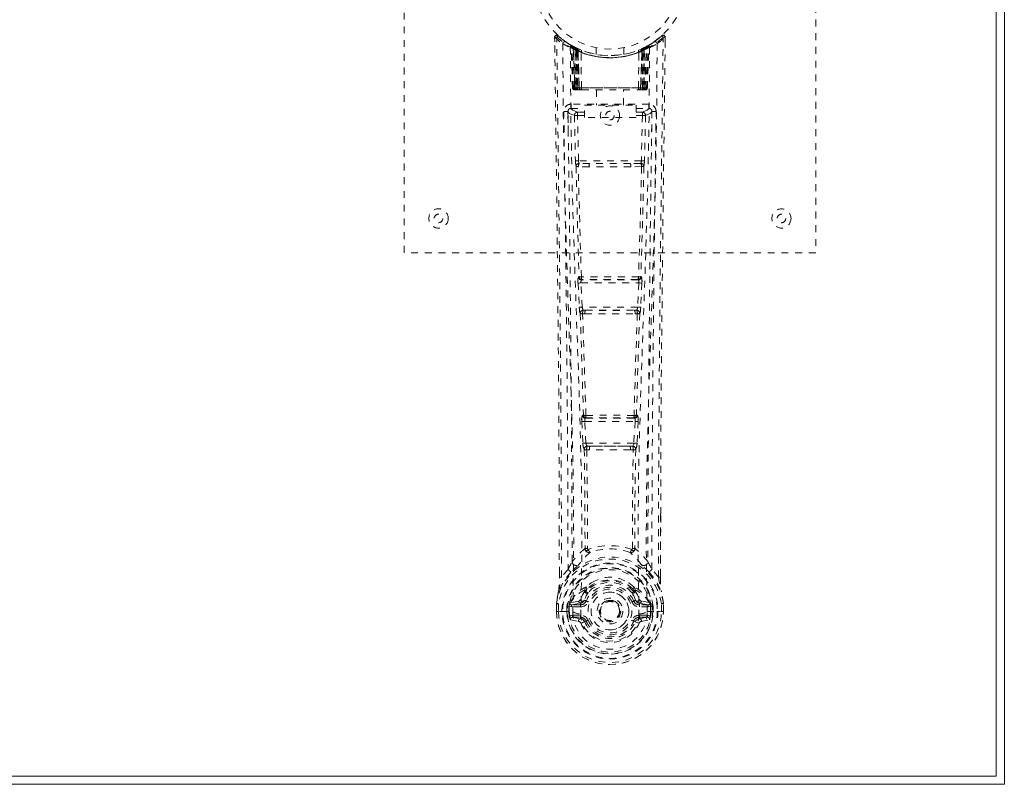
# Model space of a CAD drawing. Header units: inches. Extents: x 7.8 to 79.3, y 25 to 48.5.
# Tile 5 of 6: x 65 to 79.3, y 25 to 36.1. Entities that reach past the tile are written whole.
import ezdxf

# ---------------------------------------------------------------- set-up
doc = ezdxf.new("R2010")
doc.units = ezdxf.units.IN
doc.header["$MEASUREMENT"] = 0
doc.linetypes.add('SLD-Dashed', pattern=[0.075, 0.05, -0.025])
doc.linetypes.add('SLD-Solid', pattern=[0])

msp = doc.modelspace()

# ---------------------------------------------------------------- linework, layer by layer
at = {"color": 7, "linetype": 'SLD-Solid', "lineweight": 15}
for p, q in [((79.335, 48.468), (79.335, 24.968)), ((79.216, 25.086), (79.216, 48.35)), ((79.216, 48.35), (79.216, 25.086)), ((7.953, 25.086), (79.216, 25.086)), ((79.216, 25.086), (7.953, 25.086)), ((79.335, 24.968), (7.835, 24.968))]:
    msp.add_line(p, q, dxfattribs=at)
at = {"color": 7, "linetype": 'SLD-Dashed', "lineweight": 0}
for p, q in [((70.585, 32.718), (70.585, 40.718)), ((76.585, 40.718), (76.585, 32.718)), ((72.778, 35.859), (72.779, 35.792)), ((72.808, 35.86), (72.828, 35.882)), ((72.869, 35.846), (72.827, 35.881)), ((73.016, 35.744), (73.003, 35.752)), ((74.166, 35.752), (74.153, 35.744)), ((74.342, 35.88), (74.3, 35.847)), ((74.391, 35.859), (74.361, 35.86)), ((74.389, 35.796), (74.39, 35.859)), ((74.39, 35.792), (74.391, 35.859)), ((74.39, 35.792), (74.391, 35.859)), ((73.022, 35.74), (73.009, 35.747)), ((73.031, 35.719), (73.018, 35.727)), ((73.039, 35.122), (73.018, 35.727)), ((73.052, 35.122), (73.031, 35.719)), ((73.07, 35.716), (73.035, 35.734)), ((73.05, 35.712), (73.073, 35.118)), ((73.118, 35.673), (73.05, 35.708)), ((73.07, 35.122), (73.05, 35.708)), ((73.064, 35.718), (73.09, 35.705)), ((73.077, 35.679), (73.09, 35.705)), ((73.077, 35.679), (73.078, 35.122)), ((73.085, 35.675), (73.077, 35.679)), ((73.085, 35.675), (73.097, 35.701)), ((73.085, 35.122), (73.085, 35.675)), ((73.101, 35.699), (73.087, 35.707)), ((73.09, 35.705), (73.097, 35.701)), ((73.091, 35.672), (73.103, 35.698)), ((73.091, 35.122), (73.091, 35.672)), ((73.091, 35.672), (73.098, 35.669)), ((73.098, 35.669), (73.11, 35.695)), ((73.098, 35.669), (73.098, 35.122)), ((73.102, 35.699), (73.101, 35.699)), ((73.109, 35.664), (73.121, 35.69)), ((73.109, 35.664), (73.11, 35.122)), ((73.116, 35.661), (73.109, 35.664)), ((73.116, 35.661), (73.127, 35.687)), ((73.116, 35.122), (73.116, 35.661)), ((73.118, 35.673), (73.119, 35.673)), ((73.137, 35.122), (73.118, 35.673)), ((73.119, 35.673), (73.138, 35.122)), ((73.121, 35.69), (73.127, 35.687)), ((73.169, 35.122), (73.164, 35.643)), ((73.385, 35.707), (73.385, 35.61)), ((73.785, 35.61), (73.785, 35.707)), ((74.001, 35.122), (74.005, 35.643)), ((74.031, 35.122), (74.05, 35.673)), ((74.051, 35.673), (74.032, 35.122)), ((74.042, 35.687), (74.048, 35.69)), ((74.042, 35.687), (74.053, 35.661)), ((74.048, 35.69), (74.06, 35.664)), ((74.05, 35.673), (74.051, 35.673)), ((74.119, 35.708), (74.051, 35.673)), ((74.06, 35.664), (74.053, 35.661)), ((74.053, 35.661), (74.053, 35.122)), ((74.059, 35.695), (74.071, 35.669)), ((74.059, 35.122), (74.06, 35.664)), ((74.067, 35.699), (74.06, 35.695)), ((74.074, 35.702), (74.066, 35.698)), ((74.066, 35.698), (74.078, 35.672)), ((74.068, 35.699), (74.067, 35.699)), ((74.135, 35.734), (74.068, 35.699)), ((74.071, 35.669), (74.078, 35.672)), ((74.071, 35.122), (74.071, 35.669)), ((74.072, 35.701), (74.079, 35.705)), ((74.072, 35.701), (74.084, 35.675)), ((74.078, 35.672), (74.078, 35.122)), ((74.079, 35.705), (74.088, 35.709)), ((74.079, 35.705), (74.092, 35.679)), ((74.092, 35.679), (74.084, 35.675)), ((74.084, 35.675), (74.084, 35.122)), ((74.091, 35.122), (74.092, 35.679)), ((74.096, 35.118), (74.119, 35.712)), ((74.099, 35.122), (74.119, 35.708)), ((74.117, 35.122), (74.138, 35.719)), ((74.13, 35.122), (74.152, 35.727)), ((74.152, 35.727), (74.138, 35.719)), ((73.039, 35.122), (73.052, 35.122)), ((73.07, 35.122), (73.137, 35.122)), ((73.078, 35.122), (73.085, 35.122)), ((73.078, 35.093), (73.086, 35.093)), ((73.082, 35.093), (73.092, 35.093)), ((74.084, 35.122), (73.085, 35.122)), ((73.098, 35.122), (73.091, 35.122)), ((73.092, 35.093), (73.098, 35.093)), ((73.098, 35.122), (74.071, 35.122)), ((73.1, 35.093), (73.154, 35.093)), ((73.11, 35.122), (73.116, 35.122)), ((73.11, 35.093), (73.116, 35.093)), ((74.053, 35.122), (73.116, 35.122)), ((73.154, 35.093), (73.116, 35.093)), ((73.138, 35.122), (73.137, 35.122)), ((73.168, 35.093), (73.176, 35.093)), ((73.169, 35.122), (74.001, 35.122)), ((73.176, 35.093), (73.993, 35.093)), ((73.39, 35.093), (73.39, 34.87)), ((73.78, 34.87), (73.78, 35.093)), ((73.993, 35.093), (74.001, 35.093)), ((74.015, 35.093), (74.069, 35.093)), ((74.053, 35.093), (74.015, 35.093)), ((74.032, 35.122), (74.031, 35.122)), ((74.032, 35.122), (74.099, 35.122)), ((74.053, 35.122), (74.059, 35.122)), ((74.053, 35.093), (74.059, 35.093)), ((74.078, 35.122), (74.071, 35.122)), ((74.071, 35.093), (74.077, 35.093)), ((74.077, 35.093), (74.087, 35.093)), ((74.084, 35.122), (74.091, 35.122)), ((74.084, 35.093), (74.091, 35.093)), ((74.117, 35.122), (74.13, 35.122)), ((72.973, 34.786), (72.972, 34.778)), ((72.972, 34.775), (72.976, 34.488)), ((73.017, 34.884), (73.017, 34.823)), ((74.152, 34.884), (73.017, 34.884)), ((73.017, 34.823), (73.215, 34.823)), ((73.111, 34.766), (73.111, 34.721)), ((73.215, 34.766), (73.111, 34.766)), ((73.215, 34.69), (73.215, 34.87)), ((73.215, 34.87), (73.965, 34.87)), ((73.965, 34.87), (73.965, 34.69)), ((73.965, 34.823), (74.152, 34.823)), ((74.059, 34.766), (73.965, 34.766)), ((74.059, 34.766), (74.059, 34.721)), ((74.152, 34.823), (74.152, 34.884)), ((74.193, 34.488), (74.197, 34.775)), ((74.197, 34.778), (74.196, 34.786)), ((73.066, 34.721), (73.081, 34.059)), ((73.126, 34.06), (73.111, 34.721)), ((73.215, 34.721), (73.111, 34.721)), ((73.965, 34.69), (73.215, 34.69)), ((74.059, 34.721), (73.965, 34.721)), ((74.059, 34.721), (74.043, 34.06)), ((74.103, 34.721), (74.059, 34.721)), ((74.103, 34.721), (74.088, 34.059)), ((74.043, 34.06), (73.126, 34.06)), ((73.28, 33.969), (73.123, 33.975)), ((73.287, 34.017), (73.134, 34.02)), ((73.882, 34.017), (73.287, 34.017)), ((74.035, 34.02), (73.882, 34.017)), ((74.046, 33.975), (73.889, 33.969)), ((76.585, 32.718), (70.585, 32.718)), ((73.134, 32.369), (73.126, 32.365)), ((73.17, 32.323), (73.178, 32.326)), ((73.999, 32.323), (73.17, 32.323)), ((73.991, 32.326), (73.999, 32.323)), ((74.043, 32.365), (74.035, 32.369)), ((73.119, 32.276), (73.136, 31.923)), ((73.164, 32.278), (74.005, 32.278)), ((73.181, 31.925), (73.164, 32.278)), ((74.005, 32.278), (73.988, 31.925)), ((74.05, 32.276), (74.033, 31.923)), ((73.988, 31.925), (73.181, 31.925)), ((73.228, 31.88), (73.196, 31.88)), ((73.228, 31.88), (73.941, 31.88)), ((73.941, 31.88), (73.973, 31.88)), ((73.186, 31.829), (73.219, 31.829)), ((73.95, 31.829), (73.983, 31.829)), ((73.198, 30.352), (73.184, 30.348)), ((73.228, 30.305), (73.242, 30.31)), ((73.941, 30.305), (73.228, 30.305)), ((73.927, 30.31), (73.941, 30.305)), ((73.971, 30.352), (73.986, 30.348)), ((73.174, 30.258), (73.191, 29.94)), ((73.219, 30.26), (73.95, 30.26)), ((73.235, 29.943), (73.219, 30.26)), ((73.95, 30.26), (73.934, 29.943)), ((73.995, 30.258), (73.978, 29.94)), ((73.934, 29.943), (73.235, 29.943)), ((73.293, 29.898), (73.254, 29.898)), ((73.293, 29.898), (73.876, 29.898)), ((73.915, 29.898), (73.876, 29.898)), ((73.245, 29.845), (73.285, 29.844)), ((73.884, 29.844), (73.924, 29.845)), ((74.321, 28.91), (74.321, 27.986)), ((74.322, 27.985), (74.325, 28.91)), ((73.257, 28.405), (73.257, 28.404)), ((73.912, 28.404), (73.912, 28.405)), ((72.847, 27.985), (72.847, 28.039)), ((72.849, 28.039), (72.848, 27.986)), ((72.973, 28.102), (72.877, 27.987)), ((74.292, 27.987), (74.196, 28.102)), ((73.216, 27.8), (73.216, 27.782)), ((73.224, 27.829), (73.235, 27.846)), ((73.24, 27.794), (73.24, 27.776)), ((73.93, 27.776), (73.929, 27.794)), ((73.934, 27.846), (73.945, 27.829)), ((73.953, 27.8), (73.953, 27.782)), ((72.805, 27.605), (72.805, 27.601)), ((72.805, 27.484), (72.805, 27.601)), ((72.806, 27.601), (72.806, 27.483)), ((72.835, 27.601), (72.835, 27.486)), ((72.986, 27.557), (72.991, 27.576)), ((72.991, 27.576), (72.991, 27.566)), ((72.991, 27.566), (72.991, 27.487)), ((73.001, 27.607), (72.998, 27.602)), ((73.001, 27.607), (73.012, 27.618)), ((73.126, 27.639), (73.012, 27.618)), ((73.012, 27.618), (73.012, 27.618)), ((73.012, 27.618), (73.012, 27.618)), ((73.026, 27.585), (73.156, 27.61)), ((73.026, 27.585), (73.026, 27.555)), ((73.156, 27.585), (73.026, 27.585)), ((73.156, 27.61), (73.156, 27.585)), ((73.156, 27.555), (73.156, 27.585)), ((73.211, 27.651), (73.238, 27.639)), ((73.931, 27.639), (73.958, 27.651)), ((74.013, 27.61), (74.143, 27.585)), ((74.013, 27.61), (74.013, 27.585)), ((74.143, 27.585), (74.013, 27.585)), ((74.013, 27.555), (74.013, 27.585)), ((74.157, 27.618), (74.043, 27.639)), ((74.143, 27.555), (74.143, 27.585)), ((74.157, 27.618), (74.168, 27.607)), ((74.168, 27.607), (74.168, 27.608)), ((74.168, 27.607), (74.168, 27.607)), ((74.171, 27.602), (74.168, 27.607)), ((74.178, 27.576), (74.178, 27.566)), ((74.183, 27.557), (74.178, 27.576)), ((74.178, 27.566), (74.178, 27.487)), ((74.335, 27.486), (74.335, 27.601)), ((74.363, 27.483), (74.363, 27.601)), ((74.364, 27.601), (74.364, 27.605)), ((74.364, 27.484), (74.364, 27.601)), ((72.805, 27.484), (72.809, 27.484)), ((72.809, 27.484), (72.862, 27.485)), ((72.862, 27.485), (72.885, 27.485)), ((72.885, 27.485), (73.043, 27.485)), ((72.986, 27.557), (72.956, 27.558)), ((72.956, 27.558), (72.956, 27.558)), ((72.956, 27.487), (72.956, 27.558)), ((72.956, 27.487), (72.956, 27.487)), ((72.986, 27.557), (72.986, 27.487)), ((72.991, 27.487), (72.986, 27.487)), ((73.156, 27.555), (73.026, 27.555)), ((73.039, 27.433), (73.039, 27.403)), ((73.039, 27.433), (73.156, 27.433)), ((73.156, 27.433), (73.156, 27.403)), ((73.161, 27.447), (73.161, 27.449)), ((73.428, 27.494), (73.429, 27.51)), ((73.428, 27.486), (73.428, 27.494)), ((74.008, 27.449), (74.008, 27.447)), ((74.143, 27.555), (74.013, 27.555)), ((74.013, 27.433), (74.013, 27.403)), ((74.013, 27.433), (74.13, 27.433)), ((74.126, 27.485), (74.284, 27.485)), ((74.13, 27.403), (74.13, 27.433)), ((74.178, 27.487), (74.183, 27.487)), ((74.213, 27.558), (74.183, 27.557)), ((74.183, 27.487), (74.183, 27.557)), ((74.213, 27.558), (74.213, 27.487)), ((74.213, 27.558), (74.213, 27.558)), ((74.284, 27.485), (74.307, 27.485)), ((74.307, 27.485), (74.36, 27.484)), ((74.36, 27.484), (74.364, 27.484)), ((73.009, 27.367), (73.128, 27.343)), ((73.156, 27.382), (73.039, 27.403)), ((73.039, 27.403), (73.156, 27.403)), ((73.156, 27.382), (73.156, 27.403)), ((73.216, 27.339), (73.212, 27.347)), ((73.238, 27.348), (73.216, 27.339)), ((73.953, 27.339), (73.931, 27.348)), ((73.953, 27.339), (74.008, 27.316)), ((74.13, 27.403), (74.013, 27.382)), ((74.013, 27.382), (74.013, 27.403)), ((74.013, 27.403), (74.13, 27.403)), ((74.041, 27.343), (74.16, 27.367))]:
    msp.add_line(p, q, dxfattribs=at)
at = {"color": 7, "linetype": 'SLD-Dashed', "lineweight": 0, "flags": 128}
for points in [[(72.826, 35.879), (72.819, 35.883), (72.811, 35.886), (72.803, 35.886), (72.795, 35.885), (72.788, 35.881), (72.783, 35.876), (72.78, 35.869), (72.778, 35.862)], [(72.778, 35.859), (72.779, 35.859), (72.78, 35.859), (72.787, 35.86), (72.796, 35.859), (72.802, 35.859), (72.808, 35.86)], [(72.847, 28.039), (72.839, 30.609), (72.812, 33.233), (72.778, 35.859)], [(72.877, 27.987), (72.875, 29.451), (72.866, 30.924), (72.852, 32.372), (72.849, 32.619), (72.846, 32.877), (72.843, 33.092), (72.841, 33.321), (72.837, 33.572), (72.834, 33.843), (72.831, 34.061), (72.828, 34.323), (72.824, 34.647), (72.821, 34.858), (72.817, 35.116), (72.814, 35.378), (72.811, 35.626), (72.808, 35.86)], [(72.897, 35.766), (72.904, 34.719), (72.924, 33.674), (72.953, 32.632), (72.988, 31.593), (73.022, 30.559), (73.048, 29.53), (73.056, 28.505), (73.044, 27.485)], [(74.272, 35.766), (74.265, 34.719), (74.246, 33.674), (74.216, 32.632), (74.181, 31.593), (74.147, 30.559), (74.122, 29.53), (74.113, 28.505), (74.126, 27.485)], [(74.292, 27.987), (74.294, 29.452), (74.303, 30.924), (74.317, 32.372), (74.32, 32.593), (74.323, 32.823), (74.325, 33.026), (74.327, 33.225), (74.33, 33.44), (74.332, 33.59), (74.334, 33.747), (74.336, 33.903), (74.338, 34.021), (74.339, 34.161), (74.341, 34.323), (74.346, 34.655), (74.348, 34.86), (74.352, 35.114), (74.355, 35.376), (74.358, 35.624), (74.361, 35.86)], [(74.341, 35.882), (74.308, 35.853), (74.3, 35.847)], [(74.325, 28.91), (74.33, 30.609), (74.358, 33.233), (74.39, 35.792)], [(74.388, 35.859), (74.386, 35.867), (74.383, 35.874), (74.378, 35.881), (74.371, 35.886), (74.364, 35.889), (74.357, 35.889), (74.35, 35.887), (74.343, 35.883)], [(73.006, 35.71), (73.015, 34.665), (73.036, 33.622), (73.068, 32.582), (73.105, 31.547), (73.141, 30.516), (73.168, 29.489), (73.176, 28.467), (73.161, 27.45)], [(73.011, 35.745), (73.018, 35.733), (73.022, 35.72)], [(73.048, 35.716), (73.05, 35.71), (73.05, 35.708)], [(74.163, 35.71), (74.155, 34.665), (74.133, 33.623), (74.102, 32.583), (74.064, 31.547), (74.028, 30.516), (74.002, 29.489), (73.994, 28.467), (74.008, 27.45)], [(73.078, 35.122), (73.063, 35.122), (73.05, 35.122), (73.042, 35.122), (73.039, 35.122)], [(73.052, 35.122), (73.056, 35.122), (73.064, 35.122), (73.077, 35.122), (73.091, 35.122)], [(73.11, 35.122), (73.102, 35.122), (73.094, 35.122), (73.087, 35.122), (73.081, 35.122), (73.076, 35.122), (73.073, 35.122), (73.071, 35.122), (73.07, 35.122)], [(73.07, 35.122), (73.071, 35.115), (73.072, 35.113)], [(73.1, 35.093), (73.1, 35.093), (73.102, 35.093)], [(73.138, 35.122), (73.142, 35.122), (73.148, 35.122), (73.157, 35.122), (73.169, 35.122)], [(74.001, 35.122), (74.012, 35.122), (74.021, 35.122), (74.028, 35.122), (74.031, 35.122)], [(74.099, 35.122), (74.099, 35.122), (74.097, 35.122), (74.093, 35.122), (74.088, 35.122), (74.082, 35.122), (74.075, 35.122), (74.067, 35.122), (74.059, 35.122)], [(74.078, 35.122), (74.093, 35.122), (74.105, 35.122), (74.114, 35.122), (74.117, 35.122)], [(74.13, 35.122), (74.128, 35.122), (74.119, 35.122), (74.106, 35.122), (74.091, 35.122)], [(72.912, 34.778), (72.914, 34.642), (72.916, 34.47), (72.919, 34.261), (72.922, 34.015), (72.925, 33.766), (72.928, 33.547), (72.93, 33.393), (72.932, 33.256), (72.934, 33.134), (72.936, 32.979), (72.938, 32.816), (72.94, 32.659), (72.949, 31.846), (72.958, 31.028), (72.966, 30.055), (72.971, 29.066), (72.973, 28.102)], [(72.972, 34.778), (72.996, 34.749), (73.066, 34.721)], [(73.111, 34.766), (73.041, 34.795), (73.017, 34.823)], [(74.152, 34.823), (74.128, 34.795), (74.059, 34.766)], [(74.103, 34.721), (74.173, 34.749), (74.197, 34.778)], [(74.196, 28.102), (74.197, 28.622), (74.198, 29.155), (74.201, 29.701), (74.204, 30.216), (74.209, 30.745), (74.214, 31.297), (74.219, 31.787), (74.222, 32.044), (74.225, 32.317), (74.229, 32.605), (74.233, 32.91), (74.236, 33.185), (74.239, 33.426), (74.242, 33.617), (74.245, 33.831), (74.248, 34.073), (74.251, 34.298), (74.254, 34.49), (74.256, 34.65), (74.257, 34.778)], [(73.111, 34.721), (73.095, 34.721), (73.081, 34.721), (73.071, 34.721), (73.066, 34.721)], [(73.126, 34.06), (73.111, 34.06), (73.096, 34.06), (73.086, 34.059), (73.081, 34.059)], [(74.088, 34.059), (74.083, 34.059), (74.073, 34.06), (74.058, 34.06), (74.043, 34.06)], [(73.09, 33.977), (73.11, 33.172), (73.134, 32.369)], [(73.168, 32.365), (73.143, 33.169), (73.123, 33.975)], [(73.889, 33.969), (73.585, 33.969), (73.28, 33.969)], [(73.882, 34.017), (73.585, 34.017), (73.287, 34.017)], [(74.046, 33.975), (74.026, 33.169), (74.001, 32.365)], [(74.079, 33.977), (74.06, 33.172), (74.035, 32.369)], [(73.164, 32.278), (73.149, 32.277), (73.134, 32.276), (73.124, 32.276), (73.119, 32.276)], [(74.05, 32.276), (74.045, 32.276), (74.035, 32.276), (74.02, 32.277), (74.005, 32.278)], [(73.181, 31.925), (73.166, 31.924), (73.151, 31.924), (73.141, 31.923), (73.136, 31.923)], [(73.136, 31.923), (73.139, 31.891), (73.139, 31.889)], [(74.033, 31.923), (74.028, 31.923), (74.018, 31.924), (74.003, 31.924), (73.988, 31.925)], [(74.033, 31.923), (74.03, 31.891), (74.03, 31.889)], [(73.152, 31.834), (73.176, 31.092), (73.198, 30.352)], [(73.234, 30.346), (73.211, 31.087), (73.186, 31.829)], [(73.983, 31.829), (73.958, 31.087), (73.936, 30.346)], [(74.018, 31.833), (73.993, 31.092), (73.971, 30.352)], [(73.219, 30.26), (73.218, 30.269), (73.218, 30.277), (73.219, 30.285), (73.22, 30.291), (73.223, 30.301), (73.228, 30.305)], [(73.941, 30.305), (73.946, 30.301), (73.95, 30.291), (73.951, 30.285), (73.951, 30.277), (73.951, 30.269), (73.95, 30.26)], [(73.219, 30.26), (73.204, 30.259), (73.19, 30.259), (73.179, 30.258), (73.174, 30.258)], [(73.995, 30.258), (73.99, 30.258), (73.979, 30.259), (73.965, 30.259), (73.95, 30.26)], [(73.235, 29.943), (73.22, 29.942), (73.206, 29.941), (73.196, 29.941), (73.191, 29.94)], [(73.876, 29.898), (73.585, 29.897), (73.293, 29.898)], [(73.915, 29.898), (73.916, 29.899), (73.918, 29.9), (73.921, 29.903), (73.927, 29.913), (73.931, 29.926), (73.934, 29.943)], [(73.978, 29.94), (73.973, 29.941), (73.963, 29.941), (73.949, 29.942), (73.934, 29.943)], [(73.21, 29.851), (73.22, 29.131), (73.221, 28.412)], [(73.245, 29.845), (73.256, 29.124), (73.257, 28.405)], [(73.884, 29.844), (73.585, 29.843), (73.285, 29.844)], [(73.912, 28.405), (73.913, 29.124), (73.924, 29.845)], [(73.96, 29.851), (73.949, 29.131), (73.948, 28.412)], [(73.219, 28.404), (73.119, 28.316), (73.032, 28.215)], [(73.219, 28.404), (73.221, 28.394), (73.225, 28.385), (73.232, 28.379), (73.239, 28.375), (73.247, 28.375), (73.255, 28.378), (73.262, 28.385), (73.267, 28.393)], [(73.902, 28.393), (73.907, 28.385), (73.914, 28.378), (73.922, 28.375), (73.93, 28.375), (73.937, 28.379), (73.944, 28.385), (73.948, 28.394), (73.95, 28.404)], [(74.137, 28.215), (74.051, 28.316), (73.95, 28.404)], [(73.125, 28.166), (73.12, 28.16), (73.11, 28.151)], [(74.059, 28.151), (74.049, 28.16), (74.044, 28.166)], [(73.015, 28.063), (72.915, 27.939), (72.836, 27.785)], [(74.154, 28.063), (74.255, 27.939), (74.334, 27.785)], [(72.877, 27.987), (72.871, 27.987), (72.865, 27.987), (72.859, 27.987), (72.854, 27.986), (72.85, 27.986), (72.848, 27.986), (72.847, 27.985), (72.847, 27.985)], [(73.367, 27.934), (73.31, 27.904), (73.235, 27.846)], [(73.934, 27.846), (73.859, 27.904), (73.802, 27.934)], [(74.322, 27.985), (74.322, 27.985), (74.321, 27.986), (74.319, 27.986), (74.315, 27.986), (74.31, 27.987), (74.304, 27.987), (74.298, 27.987), (74.292, 27.987)], [(72.836, 27.785), (72.819, 27.705), (72.805, 27.605)], [(72.805, 27.601), (72.818, 27.698), (72.834, 27.774)], [(72.836, 27.785), (72.834, 27.78), (72.834, 27.774)], [(73.216, 27.782), (73.184, 27.729), (73.154, 27.662)], [(73.268, 27.763), (73.238, 27.714), (73.211, 27.651)], [(73.958, 27.651), (73.931, 27.714), (73.901, 27.763)], [(73.953, 27.782), (73.986, 27.729), (74.015, 27.662)], [(74.335, 27.774), (74.335, 27.78), (74.334, 27.785)], [(74.364, 27.605), (74.352, 27.695), (74.334, 27.785)], [(74.364, 27.601), (74.351, 27.698), (74.335, 27.774)], [(72.805, 27.605), (72.806, 27.605), (72.808, 27.604), (72.811, 27.604), (72.815, 27.603), (72.819, 27.603), (72.824, 27.602), (72.829, 27.601), (72.835, 27.601)], [(72.805, 27.601), (72.805, 27.601), (72.806, 27.601), (72.808, 27.601), (72.812, 27.601), (72.817, 27.601), (72.822, 27.601), (72.828, 27.601), (72.835, 27.601)], [(73.026, 27.555), (73.008, 27.558), (72.991, 27.566)], [(73.154, 27.662), (73.14, 27.645), (73.126, 27.639)], [(73.266, 27.628), (73.26, 27.63), (73.255, 27.632), (73.25, 27.634), (73.246, 27.636), (73.243, 27.637), (73.24, 27.638), (73.239, 27.639), (73.238, 27.639)], [(73.904, 27.628), (73.909, 27.63), (73.914, 27.632), (73.919, 27.634), (73.923, 27.636), (73.926, 27.637), (73.929, 27.638), (73.931, 27.639), (73.931, 27.639)], [(74.015, 27.662), (74.029, 27.645), (74.043, 27.639)], [(74.178, 27.566), (74.162, 27.558), (74.143, 27.555)], [(74.364, 27.605), (74.363, 27.605), (74.361, 27.604), (74.358, 27.604), (74.355, 27.603), (74.35, 27.603), (74.345, 27.602), (74.34, 27.601), (74.335, 27.601)], [(74.335, 27.601), (74.341, 27.601), (74.347, 27.601), (74.353, 27.601), (74.357, 27.601), (74.361, 27.601), (74.363, 27.601), (74.364, 27.601), (74.364, 27.601)], [(72.835, 27.486), (72.828, 27.486), (72.822, 27.486), (72.817, 27.486), (72.812, 27.485), (72.808, 27.485), (72.806, 27.485), (72.805, 27.484), (72.805, 27.484)], [(72.986, 27.487), (72.982, 27.487), (72.976, 27.487), (72.966, 27.487), (72.956, 27.487)], [(72.986, 27.557), (72.986, 27.557), (72.986, 27.557)], [(72.996, 27.415), (73.016, 27.428), (73.039, 27.433)], [(74.008, 27.447), (74.002, 27.371), (73.979, 27.296), (73.94, 27.228), (73.886, 27.168), (73.821, 27.119), (73.747, 27.083), (73.667, 27.061), (73.585, 27.054), (73.502, 27.061), (73.422, 27.083), (73.348, 27.119), (73.283, 27.168), (73.229, 27.228), (73.19, 27.296), (73.167, 27.371), (73.161, 27.447)], [(74.13, 27.433), (74.153, 27.428), (74.173, 27.415)], [(74.183, 27.557), (74.183, 27.557), (74.183, 27.557)], [(74.364, 27.484), (74.364, 27.484), (74.363, 27.485), (74.361, 27.485), (74.357, 27.485), (74.353, 27.486), (74.347, 27.486), (74.341, 27.486), (74.335, 27.486)], [(73.266, 27.36), (73.26, 27.358), (73.255, 27.356), (73.25, 27.354), (73.246, 27.352), (73.243, 27.35), (73.24, 27.349), (73.239, 27.349), (73.238, 27.348)], [(73.904, 27.36), (73.909, 27.358), (73.914, 27.356), (73.919, 27.354), (73.923, 27.352), (73.926, 27.35), (73.929, 27.349), (73.931, 27.349), (73.931, 27.348)], [(73.963, 27.355), (73.958, 27.347), (73.953, 27.339)], [(74.013, 27.382), (73.976, 27.368), (73.963, 27.355)]]:
    msp.add_lwpolyline(points, dxfattribs=at)
at = {"color": 7, "linetype": 'SLD-Dashed', "lineweight": 0}
for centre, radius in [((73.585, 36.718), 1.125), ((73.585, 36.718), 1.03), ((73.585, 34.718), 0.141), ((73.585, 34.718), 0.0625), ((71.085, 33.218), 0.141), ((76.085, 33.218), 0.14), ((71.085, 33.218), 0.0625), ((76.085, 33.218), 0.0625), ((73.585, 27.494), 0.7), ((73.585, 27.494), 0.69), ((73.585, 27.494), 0.623), ((73.585, 27.494), 0.32), ((73.585, 27.494), 0.275), ((73.585, 27.494), 0.188), ((73.585, 27.494), 0.157), ((73.585, 27.494), 0.142), ((73.585, 27.494), 0.14), ((73.585, 27.494), 0.138)]:
    msp.add_circle(centre, radius, dxfattribs=at)
for centre, radius, start, end in [((72.808, 35.86), 0.03, 47.8631, 180.7189), ((73.587, 36.763), 1.213, 228.1759, 235.3208), ((73.585, 36.718), 1.158, 227.8705, 312.1289), ((73.582, 36.715), 1.123, 227.9069, 235.3638), ((72.927, 35.765), 0.03, 55.9345, 179.828), ((73.572, 36.957), 1.369, 240.4497, 245.5697), ((73.584, 36.717), 1.127, 235.3505, 240.4901), ((72.988, 35.726), 0.03, 1.9927, 58.9495), ((73.599, 36.742), 1.156, 238.9717, 239.8327), ((72.968, 35.69), 0.0714, 31.6419, 58.9277), ((73.585, 36.718), 1.128, 299.5111, 304.6482), ((74.181, 35.726), 0.03, 121.0438, 178.0221), ((73.597, 36.957), 1.37, 294.4304, 299.5493), ((73.589, 36.712), 1.12, 304.629, 312.0873), ((74.242, 35.765), 0.03, 0.1681, 124.0694), ((73.585, 36.759), 1.208, 304.6677, 311.8417), ((74.361, 35.86), 0.03, 359.2803, 132.1357), ((74.291, 35.816), 0.0827, 31.7894, 52.6652), ((73.047, 35.698), 0.0429, 114.1693, 163.02), ((73.585, 36.75), 1.19, 240.8884, 299.1116), ((73.001, 35.718), 0.0299, 1.9116, 59.7238), ((73.586, 36.72), 1.13, 239.7453, 244.72), ((73.595, 36.74), 1.154, 239.9612, 244.0325), ((73.566, 36.342), 0.823, 228.2677, 233.6286), ((73.585, 36.718), 1.127, 240.489, 299.511), ((73.564, 36.335), 0.814, 229.148, 234.4923), ((73.02, 35.708), 0.03, 16.9061, 61.256), ((73.02, 35.708), 0.0299, 1.8056, 60.7774), ((73.587, 36.723), 1.134, 240.8178, 245.7222), ((73.564, 36.329), 0.806, 230.3846, 235.6813), ((73.585, 36.717), 1.155, 244.3785, 295.6215), ((73.585, 36.717), 1.155, 245.0796, 294.9204), ((73.089, 35.672), 0.0297, 1.4807, 64.5219), ((73.09, 35.672), 0.0297, 1.4786, 64.5681), ((73.585, 36.717), 1.155, 246.0603, 293.9397), ((73.54, 36.268), 0.729, 234.7839, 238.9999), ((73.135, 35.661), 0.0346, 328.9896, 15.1461), ((73.585, 36.681), 1.12, 247.9468, 292.0533), ((74.035, 35.661), 0.0346, 164.8668, 211.0072), ((73.63, 36.268), 0.729, 301.0002, 305.2185), ((73.586, 36.716), 1.125, 294.2592, 299.2008), ((74.08, 35.672), 0.0297, 115.4312, 178.5148), ((74.08, 35.672), 0.0297, 115.4713, 178.526), ((73.605, 36.33), 0.806, 304.318, 309.6138), ((73.608, 36.332), 0.81, 305.4945, 310.863), ((74.135, 35.576), 0.138, 89.4159, 113.4602), ((73.603, 36.342), 0.824, 306.3703, 311.7312), ((74.149, 35.708), 0.0299, 119.2287, 178.1961), ((74.147, 35.709), 0.0273, 117.6584, 182.2922), ((73.6, 36.691), 1.096, 298.631, 300.2662), ((74.168, 35.718), 0.0299, 120.275, 178.0975), ((74.122, 35.698), 0.0429, 16.9688, 65.8359), ((73.069, 35.123), 0.03, 181.9931, 269.996), ((73.1, 35.166), 0.0742, 215.9503, 253.2619), ((73.082, 35.123), 0.03, 181.9677, 269.972), ((73.096, 35.261), 0.166, 259.5978, 268.3417), ((73.1, 35.123), 0.03, 181.929, 269.9389), ((73.497, 35.115), 0.412, 179.0083, 183.0348), ((73.685, 35.116), 0.593, 179.4079, 182.016), ((73.527, 35.115), 0.429, 179.0606, 182.9267), ((73.554, 35.115), 0.444, 179.0898, 182.8233), ((73.561, 35.115), 0.445, 179.0839, 182.8106), ((73.167, 35.123), 0.0299, 181.7952, 269.8161), ((73.168, 35.123), 0.0299, 181.7996, 269.8116), ((73.203, 35.115), 0.0354, 169.2896, 219.1887), ((73.964, 35.116), 0.0369, 321.8553, 9.6663), ((74.001, 35.123), 0.0299, 270.1839, 358.2048), ((74.002, 35.123), 0.0299, 270.1865, 358.2023), ((73.611, 35.115), 0.443, 357.1738, 0.9224), ((73.614, 35.115), 0.446, 357.1813, 0.9057), ((74.064, 35.128), 0.0356, 262.0695, 350.2915), ((74.069, 35.123), 0.03, 270.0637, 358.0684), ((73.647, 35.115), 0.425, 357.053, 0.9596), ((73.498, 35.116), 0.58, 357.9532, 0.6229), ((74.073, 35.258), 0.164, 271.7059, 280.6245), ((73.671, 35.115), 0.413, 356.9652, 0.9825), ((74.087, 35.123), 0.03, 270.0254, 358.0349), ((74.07, 35.166), 0.0742, 286.7414, 324.0497), ((74.1, 35.123), 0.03, 270.004, 358.0069), ((73.017, 34.779), 0.105, 90.005, 180.7379), ((72.948, 33.18), 1.598, 89.133, 91.2843), ((-426.48, 26.897), 499.514, 0.15117, 0.90394), ((73.015, 34.781), 0.0423, 88.0347, 173.4351), ((73.111, 34.721), 0.0451, 90.4316, 180.9005), ((74.058, 34.721), 0.0451, 359.0373, 89.5681), ((573.706, 26.897), 499.571, 179.09608, 179.84877), ((74.152, 34.779), 0.105, 359.2621, 89.9963), ((74.154, 34.781), 0.0423, 6.5717, 91.9615), ((74.221, 33.181), 1.597, 88.7154, 90.8679), ((73.483, 34.06), 0.401, 180.0762, 191.8385), ((73.231, 34.06), 0.105, 179.6349, 202.4719), ((73.938, 34.06), 0.105, 337.5237, 0.3695), ((73.686, 34.06), 0.401, 348.1458, 359.9232), ((73.135, 33.974), 0.0456, 91.753, 175.8283), ((73.116, 34.116), 0.141, 259.465, 273.0585), ((73.233, 33.972), 0.109, 154.2094, 178.3446), ((73.368, 33.981), 0.0888, 155.6061, 187.6387), ((73.801, 33.981), 0.0889, 352.3715, 24.3892), ((73.935, 33.972), 0.111, 1.783, 25.6574), ((74.034, 33.974), 0.0456, 4.1727, 88.2462), ((74.054, 34.114), 0.139, 266.8589, 280.6171), ((73.326, 32.306), 0.209, 163.5103, 188.4099), ((73.171, 32.368), 0.0451, 182.92, 269.4068), ((73.179, 32.371), 0.0451, 182.987, 269.3792), ((73.16, 32.456), 0.091, 253.0025, 274.839), ((73.218, 32.293), 0.0563, 148.2386, 195.7342), ((73.585, -4.28), 36.648, 89.3489, 90.651), ((73.223, 32.359), 0.055, 173.1562, 216.3328), ((73.585, -0.488), 32.817, 89.2909, 90.7091), ((73.99, 32.371), 0.0451, 270.6225, 357.0082), ((73.947, 32.359), 0.0546, 323.5184, 6.9862), ((73.998, 32.368), 0.0451, 270.5945, 357.0817), ((73.951, 32.293), 0.0564, 344.268, 31.7533), ((74.009, 32.456), 0.0908, 265.1465, 287.0264), ((73.843, 32.306), 0.209, 351.5864, 16.4905), ((73.275, 31.89), 0.136, 180.7188, 204.7112), ((73.197, 31.835), 0.0456, 91.2557, 181.8214), ((73.249, 31.923), 0.068, 178.3645, 218.9018), ((73.272, 31.839), 0.0868, 151.6289, 186.5672), ((73.299, 31.841), 0.0814, 151.3092, 188.7546), ((73.585, 65.236), 33.358, 269.3871, 270.6129), ((73.87, 31.841), 0.0814, 351.2541, 28.6824), ((73.92, 31.923), 0.068, 321.1062, 1.6319), ((73.973, 31.838), 0.0425, 40.4631, 90.403), ((73.897, 31.839), 0.0869, 353.4626, 28.3421), ((73.894, 31.89), 0.136, 335.3329, 359.247), ((73.179, 31.913), 0.0837, 251.1193, 275.2117), ((73.585, 64.618), 32.791, 269.3607, 270.6393), ((73.99, 31.913), 0.0843, 264.8717, 288.7975), ((73.973, 31.835), 0.0448, 357.9402, 42.8998), ((73.335, 30.287), 0.163, 158.1321, 190.2154), ((73.229, 30.35), 0.0451, 183.2328, 269.1355), ((73.243, 30.355), 0.0451, 183.3927, 269.104), ((73.227, 30.421), 0.075, 247.0751, 274.8909), ((73.584, -7.019), 37.367, 89.4615, 90.5382), ((73.291, 30.341), 0.0578, 174.2234, 212.3448), ((73.585, -2.286), 32.597, 89.3981, 90.6019), ((73.926, 30.355), 0.0451, 270.9009, 356.6024), ((73.879, 30.34), 0.0574, 327.5086, 5.9232), ((73.942, 30.421), 0.0749, 265.0975, 292.9436), ((73.941, 30.35), 0.0451, 270.8614, 356.7734), ((73.834, 30.287), 0.163, 349.7747, 21.878), ((73.371, 29.932), 0.181, 177.2162, 206.4679), ((73.255, 29.852), 0.0457, 91.8545, 181.7264), ((73.293, 29.941), 0.0575, 177.8256, 227.5852), ((73.348, 29.856), 0.104, 155.964, 186.1432), ((73.385, 29.858), 0.101, 156.5317, 187.7623), ((73.784, 29.858), 0.101, 352.2359, 23.475), ((73.914, 29.852), 0.0457, 358.2699, 88.1461), ((73.821, 29.856), 0.104, 353.8669, 24.0259), ((73.798, 29.932), 0.181, 333.5328, 2.7768), ((73.24, 29.918), 0.073, 245.748, 274.5964), ((73.93, 29.918), 0.0735, 265.5105, 294.1502), ((73.585, 27.481), 0.966, 70.8188, 109.1818), ((73.857, 27.654), 0.893, 128.8522, 145.0104), ((73.208, 28.411), 0.0133, 326.0822, 3.2981), ((73.28, 28.408), 0.0608, 184.046, 286.2247), ((73.254, 28.475), 0.0708, 242.7142, 272.7176), ((73.27, 28.406), 0.0128, 186.6384, 257.6733), ((73.339, 28.41), 0.0738, 193.2393, 235.0232), ((73.585, 27.556), 0.844, 70.0602, 109.9398), ((73.89, 28.408), 0.0608, 253.7754, 355.9555), ((73.83, 28.41), 0.0738, 304.9826, 346.7549), ((73.312, 27.655), 0.893, 34.9882, 51.1483), ((73.899, 28.406), 0.0128, 282.3444, 353.3543), ((73.915, 28.475), 0.0709, 267.2856, 297.2809), ((73.961, 28.411), 0.0133, 176.7945, 213.9361), ((73.585, 27.494), 0.787, 8.0937, 171.9063), ((73.585, 27.494), 0.758, 8.0937, 171.9063), ((68.251, 30.648), 5.365, 331.6682, 333.0314), ((74.568, 26.483), 2.215, 131.1339, 134.4897), ((73.093, 28.218), 0.0608, 182.5713, 302.0025), ((74.076, 28.218), 0.0608, 238.0025, 357.4266), ((72.602, 26.483), 2.215, 45.5093, 48.8657), ((78.92, 30.649), 5.367, 206.9689, 208.3316), ((73.585, 27.494), 0.632, 5.8273, 174.1727), ((73.307, 28.421), 0.461, 223.664, 230.823), ((73.585, 27.494), 0.602, 6.0327, 173.9673), ((73.863, 28.42), 0.461, 309.1744, 316.3376), ((71.66, 27.956), 1.187, 351.2125, 1.4269), ((69.364, 28.603), 3.567, 346.7468, 350.0569), ((73.585, 27.494), 0.376, 22.774, 157.226), ((73.585, 27.482), 0.453, 40.4511, 139.5489), ((73.585, 27.454), 0.494, 47.4884, 132.5116), ((73.585, 27.501), 0.411, 39.7061, 140.2939), ((73.585, 27.514), 0.473, 62.6141, 117.3859), ((77.809, 28.604), 3.57, 189.9446, 193.2518), ((75.508, 27.956), 1.187, 178.5707, 188.7911), ((73.449, 27.403), 0.492, 115.709, 155.4791), ((73.393, 27.396), 0.441, 113.5942, 149.743), ((73.261, 27.804), 0.0448, 146.2183, 184.933), ((73.239, 27.84), 0.046, 241.1987, 271.702), ((73.246, 27.785), 0.0305, 185.7183, 315.4478), ((73.238, 27.822), 0.0459, 241.1375, 271.6934), ((73.275, 27.85), 0.0396, 185.1859, 232.8688), ((73.273, 27.793), 0.033, 131.6252, 178.1164), ((73.266, 27.798), 0.0347, 219.3933, 272.7338), ((73.585, 27.494), 0.346, 22.7741, 157.2259), ((73.585, 27.494), 0.275, 90, 270), ((73.585, 27.494), 0.275, 270, 90), ((73.923, 27.785), 0.0305, 224.5493, 354.283), ((73.903, 27.798), 0.0347, 267.2667, 320.6062), ((73.894, 27.85), 0.0396, 307.1111, 354.8341), ((73.896, 27.793), 0.033, 1.8848, 48.3747), ((73.931, 27.84), 0.046, 268.2944, 298.8075), ((73.931, 27.822), 0.0459, 268.3061, 298.8603), ((73.715, 27.398), 0.499, 24.8901, 63.9921), ((73.908, 27.804), 0.0449, 355.0865, 33.9369), ((73.777, 27.396), 0.441, 30.2269, 66.4273), ((73.106, 27.562), 0.116, 159.6313, 173.1048), ((73.025, 27.615), 0.0306, 205.4218, 270.9301), ((73.156, 27.64), 0.0299, 181.1756, 268.947), ((73.184, 27.667), 0.031, 190.1787, 328.3478), ((73.15, 27.674), 0.0649, 274.9211, 338.6807), ((73.156, 27.674), 0.089, 270, 337.226), ((73.156, 27.674), 0.119, 269.9995, 337.2265), ((73.585, 27.494), 0.156, 65.2931, 110.0155), ((74.013, 27.674), 0.119, 202.7735, 270.0005), ((74.013, 27.674), 0.089, 202.774, 270), ((73.985, 27.667), 0.031, 211.5705, 349.903), ((74.019, 27.674), 0.0649, 201.3175, 265.0784), ((74.013, 27.64), 0.0299, 271.1003, 358.777), ((74.144, 27.615), 0.0306, 269.0751, 334.5688), ((74.092, 27.569), 0.0866, 4.5886, 22.6657), ((74.335, 27.601), 0.03, 0.0028, 5.051), ((73.585, 27.494), 0.78, 180, 359.3038), ((73.585, 27.494), 0.78, 180.7166, 359.2834), ((73.585, 27.494), 0.75, 180.5685, 359.4315), ((73.585, 27.494), 0.629, 180.6528, 359.3472), ((73.585, 27.494), 0.599, 180.6527, 359.3473), ((73.585, 27.494), 0.593, 180.6711, 187.6091), ((73.585, 27.479), 0.541, 179.3503, 0.6497), ((73.167, 27.682), 0.233, 238.0392, 268.593), ((73.156, 27.314), 0.119, 22.7735, 90.0005), ((74.013, 27.314), 0.119, 89.9995, 157.2265), ((74.007, 27.672), 0.221, 270.3097, 302.5186), ((73.585, 27.494), 0.593, 352.3909, 359.3289), ((74.186, 26.425), 1.063, 88.5476, 90.1457), ((73.201, 27.443), 0.206, 187.6632, 201.658), ((73.038, 27.373), 0.0299, 88.0451, 192.1109), ((73.157, 27.352), 0.0301, 91.4276, 197.6484), ((73.119, 27.299), 0.0454, 22.4884, 78.6874), ((73.156, 27.314), 0.089, 22.774, 90), ((73.15, 27.311), 0.0715, 29.6351, 85.2043), ((72.615, 28.693), 1.481, 291.6257, 293.9219), ((73.585, 27.494), 0.459, 202.774, 337.226), ((73.585, 27.494), 0.4, 202.774, 337.226), ((73.585, 27.494), 0.376, 202.774, 337.226), ((73.585, 27.494), 0.346, 202.7741, 337.2259), ((74.013, 27.314), 0.089, 90, 157.226), ((74.05, 27.299), 0.0453, 101.2484, 157.5798), ((74.013, 27.352), 0.0301, 342.347, 88.577), ((74.131, 27.373), 0.0299, 347.8932, 91.9508), ((73.969, 27.443), 0.206, 338.3439, 352.34)]:
    msp.add_arc(centre, radius, start, end, dxfattribs=at)

doc.saveas('drawing.dxf')
